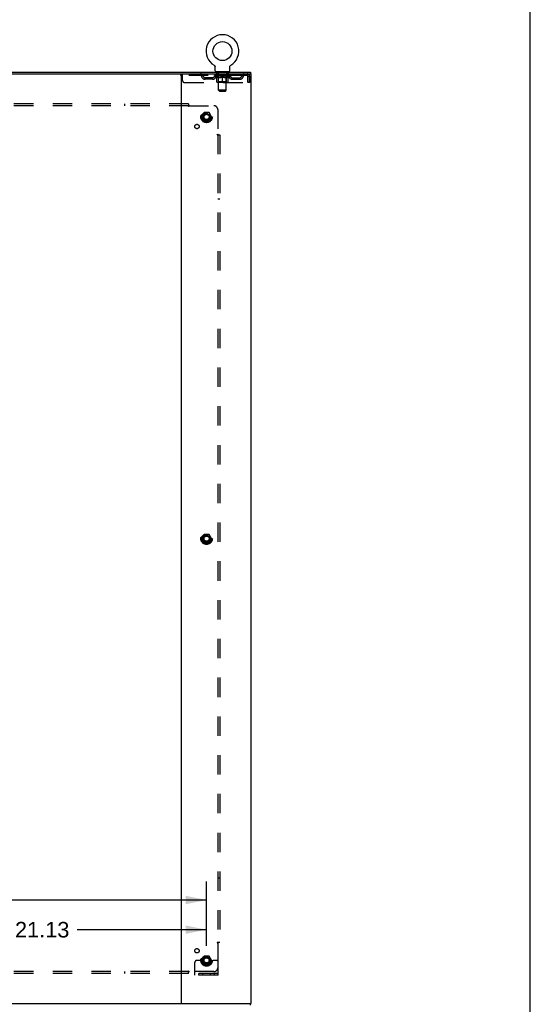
# Model space of a CAD drawing. Header units: inches. Extents: x 0 to 227, y 0 to 147.
# Tile 27 of 27: x 194 to 227, y 50 to 113. Entities that reach past the tile are written whole.
import ezdxf

# ---------------------------------------------------------------- set-up
doc = ezdxf.new("R2010")
doc.units = ezdxf.units.IN
doc.header["$LTSCALE"] = 12.466667
doc.header["$MEASUREMENT"] = 0
doc.linetypes.add('HIDDEN', pattern=[0.2, 0.1, -0.1])
doc.layers.get('0').update_dxf_attribs({"linetype": 'CONTINUOUS'})
for name, color, linetype in [('DEFAULT_2', 8, 'HIDDEN'), ('DIMENSIONS', 7, 'CONTINUOUS'), ('SUBPANEL', 7, 'CONTINUOUS')]:
    doc.layers.add(name, color=color, linetype=linetype)
doc.styles.get("Standard").update_dxf_attribs({"font": 'arial.ttf'})
doc.dimstyles.new('DIMSTYLE_1', dxfattribs={"dimtxt": 1, "dimasz": 1.333333, "dimexe": 0.09, "dimexo": 0.07, "dimgap": 0.0375, "dimtad": 0, "dimtih": 1, "dimtoh": 1, "dimzin": 4, "dimdsep": 46, "dimtxsty": 'Standard', "dimblk": '_FILLED', "dimblk1": '_FILLED', "dimblk2": '_FILLED', "dimcen": 0.09, "dimadec": 3, "dimazin": 1, "dimtfac": 1, "dimtdec": 3, "dimtofl": 0, "dimtmove": 0, "dimatfit": 3, "dimldrblk": '_FILLED', "dimfxl": 0, "dimtolj": 1, "dimtzin": 4, "dimarcsym": 0})

# ---------------------------------------------------------------- blocks, each defined once
blk = doc.blocks.new('_FILLED')
at = {"color": 0, "linetype": 'ByBlock'}
blk.add_solid([(0, 0), (-1, 0.2), (-1, -0.2)], dxfattribs=at)
blk = doc.blocks.new('*D5')
at = {"layer": 'DIMENSIONS', "color": 2, "linetype": 'Continuous'}
for p, q in [((184.741, 53.599), (184.741, 55.842)), ((205.866, 53.599), (205.866, 55.842)), ((184.741, 54.642), (193.056, 54.642)), ((205.866, 54.642), (197.551, 54.642))]:
    blk.add_line(p, q, dxfattribs=at)
at = {"layer": 'DIMENSIONS', "color": 2, "linetype": 'Continuous', "xscale": 1.3333333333, "yscale": 1.3333333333, "zscale": 1.3333333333, "rotation": 180}
blk.add_blockref('_FILLED', (184.741, 54.642), dxfattribs=at)
at = {"layer": 'DIMENSIONS', "color": 2, "linetype": 'Continuous', "xscale": 1.3333333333, "yscale": 1.3333333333, "zscale": 1.3333333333}
blk.add_blockref('_FILLED', (205.866, 54.642), dxfattribs=at)
at = {"layer": 'DIMENSIONS', "color": 2, "linetype": 'Continuous', "insert": (195.304, 55.142), "char_height": 1, "width": 3.49442, "attachment_point": 2, "line_spacing_factor": 0.9}
blk.add_mtext('21.13', dxfattribs=at)
blk = doc.blocks.new('*D6')
at = {"layer": 'DIMENSIONS', "color": 2, "linetype": 'Continuous'}
for p, q in [((163.616, 53.599), (163.616, 57.749)), ((205.866, 53.599), (205.866, 57.749)), ((163.616, 56.549), (186.105, 56.549)), ((205.866, 56.549), (190.599, 56.549))]:
    blk.add_line(p, q, dxfattribs=at)
at = {"layer": 'DIMENSIONS', "color": 2, "linetype": 'Continuous', "xscale": 1.3333333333, "yscale": 1.3333333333, "zscale": 1.3333333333, "rotation": 180}
blk.add_blockref('_FILLED', (163.616, 56.549), dxfattribs=at)
at = {"layer": 'DIMENSIONS', "color": 2, "linetype": 'Continuous', "xscale": 1.3333333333, "yscale": 1.3333333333, "zscale": 1.3333333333}
blk.add_blockref('_FILLED', (205.866, 56.549), dxfattribs=at)
at = {"layer": 'DIMENSIONS', "color": 2, "linetype": 'Continuous', "insert": (188.352, 57.049), "char_height": 1, "width": 3.49442, "attachment_point": 2, "line_spacing_factor": 0.9}
blk.add_mtext('42.25', dxfattribs=at)

msp = doc.modelspace()

# ---------------------------------------------------------------- linework, layer by layer
at = {"color": 7, "linetype": 'Continuous'}
for p, q in [((226.667, 0), (226.667, 146.667)), ((206.351, 110.237), (206.351, 110.237)), ((206.351, 110.237), (206.354, 110.235)), ((206.354, 110.235), (206.357, 110.234)), ((206.357, 110.234), (206.358, 110.233)), ((206.358, 110.233), (206.362, 110.23)), ((206.362, 110.23), (206.365, 110.227)), ((206.365, 110.227), (206.368, 110.225)), ((206.368, 110.225), (206.372, 110.222)), ((206.372, 110.222), (206.375, 110.219)), ((206.375, 110.219), (206.378, 110.216)), ((206.378, 110.216), (206.381, 110.212)), ((206.381, 110.213), (206.384, 110.209)), ((206.384, 110.209), (206.386, 110.206)), ((206.386, 110.206), (206.389, 110.202)), ((206.389, 110.202), (206.391, 110.199)), ((206.391, 110.199), (206.394, 110.195)), ((206.394, 110.195), (206.396, 110.191)), ((206.396, 110.191), (206.398, 110.188)), ((206.398, 110.188), (206.4, 110.184)), ((207.374, 110.184), (207.376, 110.188)), ((207.376, 110.188), (207.378, 110.191)), ((207.378, 110.191), (207.381, 110.195)), ((207.381, 110.195), (207.383, 110.199)), ((207.383, 110.199), (207.385, 110.202)), ((207.385, 110.202), (207.388, 110.206)), ((207.388, 110.206), (207.391, 110.209)), ((207.391, 110.209), (207.394, 110.213)), ((207.394, 110.212), (207.397, 110.216)), ((207.396, 110.216), (207.4, 110.219)), ((207.4, 110.219), (207.403, 110.222)), ((207.403, 110.222), (207.406, 110.225)), ((207.406, 110.225), (207.409, 110.227)), ((207.409, 110.227), (207.413, 110.23)), ((207.413, 110.23), (207.416, 110.233)), ((207.416, 110.233), (207.418, 110.234)), ((207.416, 110.233), (207.418, 110.234)), ((207.418, 110.234), (207.421, 110.235)), ((207.421, 110.235), (207.424, 110.237)), ((207.424, 110.237), (207.423, 110.237)), ((160.793, 109.791), (208.689, 109.791)), ((206.4, 110.184), (206.402, 110.18)), ((206.402, 110.18), (206.403, 110.176)), ((206.403, 110.176), (206.405, 110.172)), ((206.405, 110.172), (206.406, 110.168)), ((206.406, 110.168), (206.408, 110.163)), ((206.408, 110.163), (206.409, 110.159)), ((206.412, 110.138), (206.412, 110.133)), ((206.412, 110.133), (206.412, 110.13)), ((206.412, 109.881), (206.412, 110.13)), ((206.45, 109.821), (206.45, 109.791)), ((207.325, 109.821), (206.45, 109.821)), ((207.325, 109.821), (207.325, 109.791)), ((207.362, 109.881), (207.362, 110.13)), ((207.365, 110.155), (207.366, 110.159)), ((207.366, 110.159), (207.367, 110.163)), ((207.367, 110.163), (207.368, 110.168)), ((207.368, 110.168), (207.369, 110.172)), ((207.369, 110.172), (207.371, 110.176)), ((207.371, 110.176), (207.373, 110.18)), ((207.373, 110.18), (207.374, 110.184)), ((208.689, 109.791), (208.689, 109.687)), ((208.689, 49.791), (208.689, 49.895))]:
    msp.add_line(p, q, dxfattribs=at)
at = {"color": 3, "linetype": 'Continuous'}
for p, q in [((160.741, 109.687), (208.741, 109.687)), ((204.241, 109.687), (204.241, 49.895)), ((208.741, 49.895), (208.741, 109.687)), ((160.741, 49.895), (208.741, 49.895))]:
    msp.add_line(p, q, dxfattribs=at)
at = {"color": 7, "linetype": 'Continuous'}
for points in [[(206.409, 110.159), (206.41, 110.155), (206.41, 110.151), (206.411, 110.146), (206.412, 110.142), (206.412, 110.138), (206.412, 110.133)], [(207.362, 110.13), (207.362, 110.133), (207.362, 110.138), (207.363, 110.142), (207.363, 110.146), (207.364, 110.151), (207.365, 110.155)], [(207.362, 110.133), (207.362, 110.138), (207.363, 110.142), (207.363, 110.146), (207.364, 110.151)]]:
    msp.add_lwpolyline(points, dxfattribs=at)
msp.add_circle((206.887, 111.145), 0.609, dxfattribs=at)
for centre, radius, start, end in [((206.887, 111.145), 1.054, 300.39933, 239.60067), ((206.472, 109.881), 0.06, 180, 270), ((207.302, 109.881), 0.06, 270, 360)]:
    msp.add_arc(centre, radius, start, end, dxfattribs=at)
at = {"layer": 'DEFAULT_2', "color": 8, "linetype": 'HIDDEN'}
for p, q in [((206.357, 110.234), (206.358, 110.233)), ((204.2, 109.687), (204.2, 109.583)), ((208.47, 109.583), (204.2, 109.583)), ((204.325, 109.249), (204.325, 109.687)), ((205.3, 109.687), (205.3, 109.583)), ((206.381, 109.545), (206.381, 109.583)), ((206.389, 109.577), (206.389, 109.583)), ((206.396, 109.575), (206.396, 109.577)), ((206.396, 109.575), (207.379, 109.575)), ((206.403, 109.575), (206.403, 109.577)), ((206.403, 109.575), (206.403, 109.577)), ((206.412, 109.577), (206.412, 109.583)), ((206.424, 109.575), (206.424, 109.577)), ((206.426, 109.575), (206.426, 109.577)), ((206.449, 109.577), (206.449, 109.583)), ((206.45, 109.583), (206.45, 109.687)), ((206.46, 109.575), (206.46, 109.577)), ((206.463, 109.575), (206.463, 109.577)), ((206.626, 109.577), (206.465, 109.577)), ((206.499, 109.577), (206.499, 109.583)), ((206.5, 109.575), (206.5, 109.577)), ((206.501, 109.575), (206.501, 109.577)), ((206.503, 109.575), (206.503, 109.577)), ((206.509, 109.575), (206.509, 109.577)), ((206.509, 109.575), (206.509, 109.577)), ((206.512, 109.575), (206.512, 109.577)), ((206.515, 109.575), (206.515, 109.578)), ((206.518, 109.575), (206.518, 109.577)), ((206.53, 109.575), (206.53, 109.577)), ((206.542, 109.821), (206.542, 109.791)), ((206.544, 109.575), (206.544, 109.579)), ((206.544, 109.575), (206.544, 109.577)), ((206.561, 109.575), (206.561, 109.577)), ((206.562, 109.577), (206.562, 109.583)), ((206.57, 109.575), (206.57, 109.577)), ((206.573, 109.575), (206.573, 109.577)), ((206.577, 109.731), (206.577, 109.811)), ((206.58, 109.575), (206.58, 109.577)), ((206.646, 109.721), (206.587, 109.721)), ((206.589, 109.575), (206.589, 109.58)), ((206.602, 109.575), (206.602, 109.577)), ((206.604, 109.575), (206.604, 109.577)), ((206.626, 109.575), (206.626, 109.577)), ((206.679, 109.577), (206.63, 109.577)), ((206.634, 109.577), (206.634, 109.583)), ((206.638, 108.631), (206.638, 109.711)), ((206.64, 109.575), (206.64, 109.577)), ((206.643, 109.575), (206.643, 109.577)), ((206.648, 109.575), (206.648, 109.581)), ((206.651, 109.575), (206.651, 109.577)), ((206.66, 109.575), (206.66, 109.577)), ((206.679, 109.575), (206.679, 109.577)), ((206.739, 109.577), (206.692, 109.577)), ((206.708, 109.575), (206.708, 109.577)), ((206.714, 109.577), (206.714, 109.583)), ((206.717, 109.575), (206.717, 109.577)), ((206.719, 109.575), (206.719, 109.582)), ((206.721, 109.575), (206.721, 109.577)), ((206.727, 109.575), (206.727, 109.577)), ((206.739, 109.575), (206.739, 109.577)), ((206.804, 109.577), (206.76, 109.577)), ((206.771, 109.575), (206.771, 109.577)), ((206.796, 109.577), (206.858, 109.581)), ((206.799, 109.577), (206.799, 109.583)), ((206.8, 109.582), (206.799, 109.583)), ((206.8, 109.577), (206.8, 109.582)), ((206.8, 109.575), (206.8, 109.577)), ((206.803, 109.575), (206.803, 109.577)), ((206.804, 109.575), (206.804, 109.577)), ((206.804, 109.575), (206.804, 109.577)), ((206.832, 109.577), (206.884, 109.577)), ((206.836, 109.575), (206.836, 109.577)), ((206.841, 109.577), (206.841, 109.58)), ((206.858, 109.577), (206.858, 109.581)), ((206.871, 109.575), (206.871, 109.577)), ((206.885, 109.577), (206.885, 109.577)), ((206.885, 109.575), (206.885, 109.577)), ((206.885, 109.575), (206.885, 109.577)), ((206.887, 109.577), (206.887, 109.583)), ((206.887, 109.583), (206.979, 109.577)), ((206.889, 109.575), (206.889, 109.577)), ((206.889, 109.575), (206.889, 109.577)), ((206.889, 109.577), (206.889, 109.577)), ((206.904, 109.575), (206.904, 109.577)), ((206.904, 109.577), (206.942, 109.577)), ((206.938, 109.575), (206.938, 109.577)), ((206.97, 109.575), (206.97, 109.577)), ((206.971, 109.575), (206.971, 109.577)), ((206.971, 109.577), (207.014, 109.577)), ((206.972, 109.575), (206.972, 109.577)), ((206.975, 109.577), (206.975, 109.583)), ((206.975, 109.582), (206.975, 109.583)), ((206.975, 109.577), (206.975, 109.582)), ((206.975, 109.575), (206.975, 109.577)), ((207.004, 109.575), (207.004, 109.577)), ((207.035, 109.575), (207.035, 109.577)), ((207.035, 109.577), (207.082, 109.577)), ((207.047, 109.575), (207.047, 109.577)), ((207.053, 109.575), (207.053, 109.577)), ((207.055, 109.575), (207.055, 109.582)), ((207.057, 109.575), (207.057, 109.577)), ((207.06, 109.577), (207.06, 109.583)), ((207.066, 109.575), (207.066, 109.577)), ((207.095, 109.575), (207.095, 109.577)), ((207.095, 109.577), (207.145, 109.577)), ((207.114, 109.575), (207.114, 109.577)), ((207.123, 109.575), (207.123, 109.577)), ((207.126, 109.575), (207.126, 109.581)), ((207.187, 109.721), (207.128, 109.721)), ((207.131, 109.575), (207.131, 109.577)), ((207.135, 109.575), (207.135, 109.577)), ((207.136, 108.631), (207.136, 109.711)), ((207.14, 109.577), (207.14, 109.583)), ((207.148, 109.575), (207.148, 109.577)), ((207.149, 109.577), (207.309, 109.577)), ((207.17, 109.575), (207.17, 109.577)), ((207.173, 109.575), (207.173, 109.577)), ((207.185, 109.575), (207.185, 109.58)), ((207.194, 109.575), (207.194, 109.577)), ((207.197, 109.731), (207.197, 109.811)), ((207.202, 109.575), (207.202, 109.577)), ((207.205, 109.575), (207.205, 109.577)), ((207.213, 109.577), (207.213, 109.583)), ((207.214, 109.575), (207.214, 109.577)), ((207.23, 109.575), (207.23, 109.579)), ((207.23, 109.575), (207.23, 109.577)), ((207.232, 109.821), (207.232, 109.791)), ((207.245, 109.575), (207.245, 109.577)), ((207.256, 109.575), (207.256, 109.577)), ((207.26, 109.575), (207.26, 109.578)), ((207.262, 109.575), (207.262, 109.577)), ((207.265, 109.575), (207.265, 109.577)), ((207.265, 109.575), (207.265, 109.577)), ((207.271, 109.575), (207.271, 109.577)), ((207.273, 109.575), (207.273, 109.577)), ((207.274, 109.575), (207.274, 109.577)), ((207.275, 109.577), (207.275, 109.583)), ((207.312, 109.575), (207.312, 109.577)), ((207.314, 109.575), (207.314, 109.577)), ((207.325, 109.583), (207.325, 109.687)), ((207.326, 109.577), (207.326, 109.583)), ((207.348, 109.575), (207.348, 109.577)), ((207.35, 109.575), (207.35, 109.577)), ((207.363, 109.577), (207.363, 109.583)), ((207.371, 109.575), (207.371, 109.577)), ((207.372, 109.575), (207.372, 109.577)), ((207.379, 109.575), (207.379, 109.577)), ((207.386, 109.577), (207.386, 109.583)), ((207.393, 109.545), (207.393, 109.583)), ((208.47, 109.687), (208.47, 109.583)), ((204.45, 109.124), (208.503, 109.124)), ((205.773, 109.332), (205.773, 109.436)), ((206.256, 109.436), (205.773, 109.436)), ((206.256, 109.332), (205.773, 109.332)), ((206.023, 109.332), (206.023, 109.436)), ((207.393, 109.545), (206.381, 109.545)), ((206.508, 109.456), (206.381, 109.545)), ((206.508, 109.456), (206.517, 109.456)), ((206.517, 109.166), (206.517, 109.491)), ((207.228, 109.136), (206.546, 109.136)), ((206.637, 109.168), (206.605, 109.136)), ((206.63, 109.456), (206.774, 109.456)), ((206.637, 109.168), (206.637, 109.543)), ((207.137, 109.168), (206.637, 109.168)), ((206.887, 109.136), (206.887, 109.491)), ((207, 109.456), (207.144, 109.456)), ((207.137, 109.168), (207.137, 109.543)), ((207.137, 109.168), (207.169, 109.136)), ((207.258, 109.166), (207.258, 109.491)), ((207.258, 109.456), (207.266, 109.456)), ((207.266, 109.456), (207.393, 109.545)), ((207.519, 109.436), (208.002, 109.436)), ((207.519, 109.332), (208.002, 109.332)), ((207.752, 109.332), (207.752, 109.436)), ((208.002, 109.332), (208.002, 109.436)), ((208.503, 109.52), (208.503, 109.124)), ((208.533, 109.124), (208.533, 109.52)), ((208.637, 109.52), (208.533, 109.52)), ((208.637, 109.124), (208.533, 109.124)), ((208.637, 109.124), (208.637, 109.52)), ((207.136, 108.631), (206.638, 108.631)), ((206.698, 108.571), (206.638, 108.631)), ((206.698, 108.571), (207.076, 108.571)), ((207.076, 108.571), (207.136, 108.631)), ((205.703, 107.188), (205.549, 106.921)), ((206.021, 107.193), (205.712, 107.193)), ((206.184, 106.921), (206.029, 107.188)), ((205.549, 106.911), (205.703, 106.643)), ((206.021, 106.638), (205.712, 106.638)), ((206.029, 106.643), (206.184, 106.911)), ((205.703, 80.063), (205.549, 79.796)), ((206.021, 80.068), (205.712, 80.068)), ((206.184, 79.796), (206.029, 80.063)), ((205.549, 79.786), (205.703, 79.518)), ((206.021, 79.513), (205.712, 79.513)), ((206.029, 79.518), (206.184, 79.786)), ((205.33, 52.666), (205.241, 52.666)), ((205.452, 52.666), (205.33, 52.666)), ((205.691, 52.666), (205.452, 52.666)), ((205.703, 52.938), (205.549, 52.671)), ((205.549, 52.661), (205.703, 52.393)), ((206.021, 52.943), (205.712, 52.943)), ((206.184, 52.671), (206.029, 52.938)), ((206.029, 52.393), (206.184, 52.661)), ((206.041, 52.666), (206.28, 52.666)), ((206.402, 52.666), (206.28, 52.666)), ((206.491, 52.666), (206.402, 52.666)), ((205.116, 51.718), (205.116, 52.541)), ((206.021, 52.388), (205.712, 52.388)), ((206.616, 51.718), (206.616, 52.541)), ((206.616, 51.822), (205.116, 51.822)), ((206.616, 51.718), (205.116, 51.718)), ((205.363, 51.718), (205.363, 51.822)), ((205.619, 51.718), (205.619, 51.822)), ((206.113, 51.718), (206.113, 51.822)), ((206.369, 51.718), (206.369, 51.822))]:
    msp.add_line(p, q, dxfattribs=at)
for points in [[(208.475, 109.682), (208.473, 109.686), (208.47, 109.687)], [(208.482, 109.573), (208.48, 109.576), (208.477, 109.579), (208.475, 109.581), (208.473, 109.582), (208.47, 109.583)], [(208.475, 109.682), (208.477, 109.677), (208.48, 109.67), (208.482, 109.661), (208.484, 109.65), (208.487, 109.638), (208.489, 109.624), (208.491, 109.608), (208.494, 109.592), (208.496, 109.575), (208.498, 109.557), (208.501, 109.538), (208.503, 109.52)], [(208.482, 109.573), (208.484, 109.569), (208.487, 109.564), (208.489, 109.559), (208.491, 109.553), (208.494, 109.547), (208.496, 109.54), (208.498, 109.534), (208.501, 109.527), (208.503, 109.52)], [(206.637, 109.456), (206.617, 109.46), (206.597, 109.464), (206.577, 109.47), (206.557, 109.476), (206.537, 109.483), (206.517, 109.491)], [(206.517, 109.49), (206.536, 109.482), (206.556, 109.476), (206.575, 109.47), (206.593, 109.464), (206.612, 109.46), (206.63, 109.456)], [(206.887, 109.491), (206.866, 109.483), (206.846, 109.476), (206.826, 109.47), (206.806, 109.464), (206.786, 109.46), (206.767, 109.456)], [(206.774, 109.456), (206.793, 109.46), (206.811, 109.464), (206.83, 109.469), (206.849, 109.475), (206.868, 109.482), (206.887, 109.49)], [(207.008, 109.456), (206.988, 109.46), (206.968, 109.464), (206.948, 109.47), (206.928, 109.476), (206.908, 109.483), (206.887, 109.491)], [(206.887, 109.49), (206.907, 109.482), (206.926, 109.475), (206.945, 109.469), (206.963, 109.464), (206.982, 109.46), (207, 109.456)], [(207.258, 109.491), (207.237, 109.483), (207.217, 109.476), (207.197, 109.469), (207.177, 109.464), (207.157, 109.46), (207.138, 109.456)], [(207.144, 109.456), (207.163, 109.46), (207.181, 109.464), (207.2, 109.47), (207.219, 109.476), (207.238, 109.482), (207.258, 109.49)]]:
    msp.add_lwpolyline(points, dxfattribs=at)
for centre, radius in [((205.866, 106.916), 0.372), ((205.866, 106.916), 0.356), ((205.866, 106.916), 0.312), ((205.866, 106.916), 0.204), ((205.866, 106.916), 0.188), ((205.866, 106.916), 0.183), ((205.866, 106.916), 0.165), ((205.866, 79.791), 0.372), ((205.866, 79.791), 0.356), ((205.866, 79.791), 0.312), ((205.866, 79.791), 0.204), ((205.866, 79.791), 0.188), ((205.866, 79.791), 0.183), ((205.866, 79.791), 0.165), ((205.866, 52.666), 0.372), ((205.866, 52.666), 0.356), ((205.866, 52.666), 0.312), ((205.866, 52.666), 0.204), ((205.866, 52.666), 0.188), ((205.866, 52.666), 0.183), ((205.866, 52.666), 0.165)]:
    msp.add_circle(centre, radius, dxfattribs=at)
for centre, radius, start, end in [((205.484, 109.52), 0.167, 8.07163, 90), ((205.484, 109.52), 0.0625, 7.98631, 90), ((206.545, 109.52), 0.167, 90, 171.92837), ((206.544, 109.52), 0.0625, 90, 172.01369), ((206.567, 109.811), 0.01, 0, 90), ((206.587, 109.731), 0.01, 180, 270), ((206.605, 109.543), 0.0318, 0, 90), ((206.628, 109.711), 0.01, 0, 90), ((207.146, 109.711), 0.01, 90, 180), ((207.169, 109.543), 0.0318, 90, 180), ((207.187, 109.731), 0.01, 270, 360), ((207.207, 109.811), 0.01, 90, 180), ((207.23, 109.52), 0.167, 8.07163, 90), ((207.23, 109.52), 0.0625, 7.98631, 90), ((208.291, 109.52), 0.167, 90, 171.92837), ((208.29, 109.52), 0.0625, 90, 172.01369), ((208.47, 109.52), 0.167, 0, 90), ((208.47, 109.52), 0.063, 0, 90), ((204.45, 109.249), 0.125, 180, 270), ((205.773, 109.561), 0.229, 187.98631, 270), ((205.773, 109.561), 0.125, 188.07163, 270), ((206.256, 109.561), 0.125, 270, 351.92837), ((206.256, 109.561), 0.229, 270, 352.01369), ((206.546, 109.166), 0.0296, 180, 270), ((207.228, 109.166), 0.0296, 270, 360), ((207.519, 109.561), 0.229, 187.98631, 270), ((207.519, 109.561), 0.125, 188.07163, 270), ((208.002, 109.561), 0.125, 270, 351.92837), ((208.002, 109.561), 0.229, 270, 352.01369), ((205.712, 107.183), 0.01, 90.01235, 149.98915), ((206.021, 107.183), 0.01, 30.01204, 89.98872), ((205.557, 106.916), 0.01, 150.01268, 209.98829), ((205.712, 106.648), 0.01, 210.01204, 269.98872), ((206.021, 106.648), 0.01, 270.01235, 329.98915), ((206.175, 106.916), 0.01, 330.01268, 29.98829), ((205.557, 79.791), 0.01, 150.01268, 209.98829), ((205.712, 80.058), 0.01, 90.01235, 149.98915), ((206.021, 80.058), 0.01, 30.01204, 89.98872), ((206.175, 79.791), 0.01, 330.01268, 29.98829), ((205.712, 79.523), 0.01, 210.01204, 269.98872), ((206.021, 79.523), 0.01, 270.01235, 329.98915), ((205.241, 52.541), 0.125, 90, 180), ((205.557, 52.666), 0.01, 150.01268, 209.98829), ((205.866, 52.666), 0.175, 180, 360), ((205.712, 52.933), 0.01, 90.01235, 149.98915), ((206.021, 52.933), 0.01, 30.01204, 89.98872), ((206.175, 52.666), 0.01, 330.01268, 29.98829), ((206.491, 52.541), 0.125, 0, 90), ((205.712, 52.398), 0.01, 210.01204, 269.98872), ((206.021, 52.398), 0.01, 270.01235, 329.98915)]:
    msp.add_arc(centre, radius, start, end, dxfattribs=at)
for centre, major_axis, ratio, start_param, end_param in [((206.887, 109.583), (0.506, 0.005), 0.05963, 2.96643, 3.140963), ((206.365, 109.573), (0.158, 0), 0.060556, 0.430652, 1.470503), ((206.887, 109.583), (0.506, 0), 0.060556, -3.141593, -2.96706), ((206.365, 109.568), (0.158, 0.002), 0.05963, 1.376596, 1.469874), ((206.887, 109.583), (0.506, 0.011), 0.05688, 2.791345, 2.965878), ((206.346, 109.573), (0.158, 0.002), 0.05963, 0.25549, 1.295341), ((206.4, 109.573), (0.158, -0.002), 0.05963, 0.605815, 1.645666), ((206.887, 109.583), (0.506, -0.005), 0.05963, -2.96643, -2.791898), ((206.4, 109.568), (0.158, 0), 0.060556, 1.551758, 1.645036), ((206.346, 109.568), (0.158, 0.003), 0.05688, 1.20151, 1.294789), ((206.401, 109.57), (0.131, 0.001), 0.05963, 1.065228, 1.614276), ((206.386, 109.57), (0.131, 0.003), 0.05688, 0.890143, 1.43919), ((206.432, 109.57), (0.131, 0), 0.060556, 1.240391, 1.789438), ((206.887, 109.583), (0.506, 0.015), 0.052395, 2.616403, 2.790936), ((206.343, 109.573), (0.158, 0.003), 0.05688, 0.080405, 1.120256), ((206.451, 109.573), (0.158, -0.003), 0.05688, 0.7809, 1.820751), ((206.887, 109.583), (0.506, -0.011), 0.05688, -2.791345, -2.616812), ((206.451, 109.568), (0.158, -0.002), 0.05963, 1.72692, 1.820198), ((206.343, 109.568), (0.158, 0.005), 0.052395, 1.026568, 1.119847), ((206.385, 109.57), (0.131, 0.004), 0.052395, 0.715201, 1.264248), ((206.476, 109.57), (0.131, -0.001), 0.05963, 1.415553, 1.9646), ((206.887, 109.583), (0.506, 0.02), 0.046319, 2.441654, 2.616187), ((206.514, 109.573), (0.158, -0.005), 0.052395, 0.955842, 1.995693), ((206.887, 109.583), (0.506, -0.015), 0.052395, -2.616403, -2.44187), ((206.356, 109.573), (0.158, 0.005), 0.052395, -0.094537, 0.945314), ((206.514, 109.568), (0.158, -0.003), 0.05688, 1.902006, 1.995284), ((206.356, 109.568), (0.158, 0.006), 0.046319, 0.851819, 0.945098), ((206.4, 109.57), (0.131, 0.005), 0.046319, 0.540452, 1.089499), ((206.533, 109.57), (0.131, -0.003), 0.05688, 1.590638, 2.139686), ((206.887, 109.583), (0.506, 0.024), 0.038841, 2.267123, 2.441656), ((206.589, 109.573), (0.158, -0.006), 0.046319, 1.130591, 2.170442), ((206.386, 109.573), (0.158, 0.006), 0.046319, -0.269286, 0.770565), ((206.887, 109.583), (0.506, -0.02), 0.046319, -2.441654, -2.267121), ((206.589, 109.568), (0.158, -0.005), 0.052395, 2.076947, 2.170226), ((206.386, 109.568), (0.158, 0.007), 0.038841, 0.677289, 0.770567), ((206.429, 109.57), (0.131, 0.006), 0.038841, 0.365921, 0.914969), ((206.601, 109.57), (0.131, -0.004), 0.052395, 1.76558, 2.314627), ((206.887, 109.583), (0.506, 0.027), 0.030195, 2.09281, 2.267343), ((206.672, 109.573), (0.158, -0.007), 0.038841, 1.305122, 2.344973), ((206.431, 109.573), (0.158, 0.007), 0.038841, -0.443817, 0.596034), ((206.887, 109.583), (0.506, -0.024), 0.038841, -2.267123, -2.092591), ((206.672, 109.568), (0.158, -0.006), 0.046319, 2.251696, 2.344975), ((206.431, 109.568), (0.158, 0.008), 0.030195, 0.502975, 0.596254), ((206.473, 109.57), (0.131, 0.007), 0.030195, 0.191608, 0.740655), ((206.677, 109.57), (0.131, -0.005), 0.046319, 1.940329, 2.489376), ((206.49, 109.573), (0.158, 0.008), 0.030195, -0.61813, 0.421721), ((206.887, 109.583), (0.506, 0.029), 0.020645, 1.918687, 2.09322), ((206.763, 109.573), (0.158, -0.008), 0.030195, 1.479435, 2.519286), ((206.887, 109.583), (0.506, -0.027), 0.030195, -2.09281, -1.918277), ((206.763, 109.568), (0.158, -0.007), 0.038841, 2.426227, 2.519505), ((206.49, 109.568), (0.158, 0.009), 0.020645, 0.328852, 0.422131), ((206.529, 109.57), (0.131, 0.007), 0.020645, 0.017485, 0.566532), ((206.76, 109.57), (0.131, -0.006), 0.038841, 2.11486, 2.663907), ((206.561, 109.573), (0.158, 0.009), 0.020645, -0.792253, 0.247598), ((206.887, 109.583), (0.506, 0.03), 0.010478, 1.744704, 1.919237), ((206.857, 109.573), (0.158, -0.009), 0.020645, 1.653558, 2.693409), ((206.887, 109.583), (0.506, -0.029), 0.020645, -1.918687, -1.744154), ((206.857, 109.568), (0.158, -0.008), 0.030195, 2.60054, 2.693819), ((206.561, 109.568), (0.158, 0.009), 0.010478, 0.154869, 0.248148), ((206.596, 109.57), (0.131, 0.008), 0.010478, 6.126688, 6.675735), ((206.846, 109.57), (0.131, -0.007), 0.030195, 2.289173, 2.83822), ((206.641, 109.573), (0.158, 0.009), 0.010478, -0.966236, -0.000846), ((206.952, 109.573), (0.158, -0.009), 0.010478, 1.827541, 2.867392), ((206.887, 109.583), (0.506, -0.03), 0.010478, -1.744704, -1.570171), ((206.952, 109.568), (0.158, -0.009), 0.020645, 2.774664, 2.867942), ((206.934, 109.57), (0.131, -0.007), 0.020645, 2.463296, 3.012344), ((206.823, 109.573), (0.158, 0.009), 0.010478, 0.274201, 1.314052), ((206.754, 109.57), (0.131, 0.008), 0.010478, -0.000298, 0.504314), ((206.73, 109.568), (0.158, 0.009), 0.010478, 0.192946, 0.399283), ((206.887, 109.583), (0.506, 0.03), 0.010478, -1.578586, -1.396888), ((207.045, 109.568), (0.158, -0.009), 0.010478, 2.948646, 3.041925), ((207.021, 109.57), (0.131, -0.008), 0.010478, 2.637279, 3.142076), ((206.918, 109.573), (0.158, 0.009), 0.020645, 0.448184, 1.488034), ((206.84, 109.57), (0.131, 0.007), 0.020645, 0.129249, 0.678296), ((206.823, 109.568), (0.158, 0.009), 0.020645, 0.273651, 0.366929), ((206.887, 109.583), (0.506, 0.029), 0.020645, -1.397439, -1.222906), ((206.887, 109.583), (0.506, -0.03), 0.010478, 1.222355, 1.396888), ((207.133, 109.573), (0.158, -0.009), 0.010478, -3.140747, -2.175357), ((207.012, 109.573), (0.158, 0.008), 0.030195, 0.622307, 1.662158), ((206.928, 109.57), (0.131, 0.007), 0.030195, 0.303372, 0.852419), ((207.179, 109.57), (0.131, -0.008), 0.010478, 2.749043, 3.29809), ((207.214, 109.573), (0.158, -0.009), 0.020645, 2.893995, 3.933846), ((206.918, 109.568), (0.158, 0.008), 0.030195, 0.447774, 0.541052), ((207.214, 109.568), (0.158, -0.009), 0.010478, 2.893445, 2.986723), ((206.887, 109.583), (0.506, 0.027), 0.030195, -1.223315, -1.048783), ((206.887, 109.583), (0.506, -0.029), 0.020645, 1.048373, 1.222906), ((207.102, 109.573), (0.158, 0.007), 0.038841, 0.79662, 1.836471), ((207.015, 109.57), (0.131, 0.006), 0.038841, 0.477686, 1.026733), ((207.246, 109.57), (0.131, -0.007), 0.020645, 2.57506, 3.124108), ((207.285, 109.573), (0.158, -0.008), 0.030195, 2.719872, 3.759723), ((207.186, 109.573), (0.158, 0.006), 0.046319, 0.971151, 2.011002), ((207.012, 109.568), (0.158, 0.007), 0.038841, 0.622087, 0.715366), ((207.285, 109.568), (0.158, -0.009), 0.020645, 2.719462, 2.812741), ((206.887, 109.583), (0.506, 0.024), 0.038841, -1.049002, -0.874469), ((206.887, 109.583), (0.506, -0.027), 0.030195, 0.87425, 1.048783), ((207.097, 109.57), (0.131, 0.005), 0.046319, 0.652216, 1.201263), ((207.261, 109.573), (0.158, 0.005), 0.052395, 1.1459, 2.185751), ((207.302, 109.57), (0.131, -0.007), 0.030195, 2.400937, 2.949985), ((207.343, 109.573), (0.158, -0.007), 0.038841, 2.545558, 3.585409), ((207.174, 109.57), (0.131, 0.004), 0.052395, 0.826965, 1.376012), ((207.102, 109.568), (0.158, 0.006), 0.046319, 0.796618, 0.889896), ((207.343, 109.568), (0.158, -0.008), 0.030195, 2.545339, 2.638617), ((207.324, 109.573), (0.158, 0.003), 0.05688, 1.320842, 2.360692), ((206.887, 109.583), (0.506, 0.02), 0.046319, -0.874471, -0.699939), ((206.887, 109.583), (0.506, -0.024), 0.038841, 0.699936, 0.874469), ((207.388, 109.573), (0.158, -0.006), 0.046319, 2.371028, 3.410879), ((207.345, 109.57), (0.131, -0.006), 0.038841, 2.226624, 2.775671), ((207.374, 109.573), (0.158, 0.002), 0.05963, 1.495927, 2.535778), ((207.241, 109.57), (0.131, 0.003), 0.05688, 1.001907, 1.550954), ((207.418, 109.573), (0.158, -0.005), 0.052395, 2.196279, 3.23613), ((207.375, 109.57), (0.131, -0.005), 0.046319, 2.052093, 2.601141), ((207.186, 109.568), (0.158, 0.005), 0.052395, 0.971367, 1.064645), ((207.409, 109.573), (0.158, 0), 0.060556, 1.671089, 2.71094), ((207.388, 109.568), (0.158, -0.007), 0.038841, 2.371026, 2.464304), ((207.432, 109.573), (0.158, -0.003), 0.05688, 2.021337, 3.061188), ((206.887, 109.583), (0.506, 0.015), 0.052395, -0.699723, -0.52519), ((206.887, 109.583), (0.506, -0.02), 0.046319, 0.525406, 0.699939), ((207.429, 109.573), (0.158, -0.002), 0.05963, 1.846251, 2.886102), ((207.298, 109.57), (0.131, 0.001), 0.05963, 1.176993, 1.72604), ((207.389, 109.57), (0.131, -0.004), 0.052395, 1.877344, 2.426392), ((207.342, 109.57), (0.131, 0), 0.060556, 1.352155, 1.901202), ((207.389, 109.57), (0.131, -0.003), 0.05688, 1.702402, 2.25145), ((207.373, 109.57), (0.131, -0.001), 0.05963, 1.527317, 2.076364), ((207.261, 109.568), (0.158, 0.003), 0.05688, 1.146309, 1.239587), ((207.418, 109.568), (0.158, -0.006), 0.046319, 2.196495, 2.289773), ((206.887, 109.583), (0.506, 0.011), 0.05688, -0.524781, -0.350248), ((206.887, 109.583), (0.506, -0.015), 0.052395, 0.350657, 0.52519), ((207.324, 109.568), (0.158, 0.002), 0.05963, 1.321394, 1.414673), ((207.432, 109.568), (0.158, -0.005), 0.052395, 2.021746, 2.115024), ((206.887, 109.583), (0.506, 0.005), 0.05963, -0.349695, -0.175162), ((206.887, 109.583), (0.506, -0.011), 0.05688, 0.175715, 0.350248), ((207.374, 109.568), (0.158, 0), 0.060556, 1.496556, 1.589835), ((207.429, 109.568), (0.158, -0.003), 0.05688, 1.846804, 1.940083), ((207.409, 109.568), (0.158, -0.002), 0.05963, 1.671719, 1.764997), ((206.887, 109.583), (0.506, 0), 0.060556, -0.174533, 0), ((206.887, 109.583), (0.506, -0.005), 0.05963, 0.000629, 0.175162)]:
    msp.add_ellipse(centre, major_axis=major_axis, ratio=ratio, start_param=start_param, end_param=end_param, dxfattribs=at)
at = {"layer": 'SUBPANEL', "color": 8, "linetype": 'HIDDEN'}
for p, q in [((204.71, 107.759), (164.772, 107.759)), ((200.585, 107.759), (200.585, 107.634)), ((204.71, 107.759), (204.71, 107.593)), ((204.71, 107.634), (164.772, 107.634)), ((204.745, 107.634), (206.335, 107.634)), ((206.585, 107.384), (206.585, 105.795)), ((206.544, 105.759), (206.71, 105.759)), ((206.585, 105.759), (206.585, 53.822)), ((206.604, 105.776), (206.597, 105.783)), ((206.71, 105.759), (206.71, 53.822)), ((206.71, 101.634), (206.585, 101.634)), ((206.71, 57.947), (206.585, 57.947)), ((206.71, 53.822), (206.544, 53.822)), ((206.585, 53.786), (206.585, 52.197)), ((204.71, 51.947), (164.772, 51.947)), ((200.585, 51.947), (200.585, 51.822)), ((204.71, 51.822), (204.71, 51.988)), ((204.727, 51.928), (204.733, 51.935)), ((206.335, 51.947), (204.745, 51.947)), ((204.71, 51.822), (164.772, 51.822))]:
    msp.add_line(p, q, dxfattribs=at)
for points in [[(204.71, 107.673), (204.712, 107.671), (204.713, 107.669), (204.715, 107.667), (204.716, 107.665), (204.718, 107.663), (204.719, 107.661), (204.721, 107.659), (204.722, 107.658), (204.724, 107.656), (204.725, 107.655), (204.727, 107.653)], [(204.727, 107.653), (204.733, 107.647), (204.735, 107.645), (204.737, 107.643), (204.739, 107.641), (204.741, 107.639), (204.742, 107.637), (204.744, 107.636), (204.745, 107.634)], [(204.71, 107.593), (204.712, 107.594), (204.713, 107.595), (204.715, 107.596), (204.717, 107.597), (204.718, 107.598), (204.72, 107.599), (204.721, 107.6), (204.723, 107.602), (204.724, 107.603), (204.726, 107.605), (204.727, 107.607), (204.728, 107.609), (204.73, 107.611), (204.731, 107.613), (204.732, 107.615), (204.734, 107.617), (204.735, 107.62), (204.737, 107.622), (204.738, 107.624), (204.74, 107.627), (204.741, 107.629), (204.742, 107.631), (204.744, 107.633), (204.745, 107.634)], [(206.544, 105.759), (206.545, 105.761), (206.545, 105.763), (206.546, 105.764), (206.547, 105.766), (206.548, 105.768), (206.55, 105.769), (206.551, 105.771), (206.552, 105.772), (206.554, 105.774), (206.556, 105.775), (206.557, 105.776), (206.559, 105.778), (206.561, 105.779), (206.563, 105.78), (206.566, 105.782)], [(206.566, 105.782), (206.57, 105.785), (206.573, 105.786), (206.575, 105.787), (206.577, 105.789), (206.579, 105.79), (206.581, 105.792), (206.583, 105.793), (206.585, 105.795)], [(206.597, 105.783), (206.595, 105.785), (206.593, 105.787), (206.592, 105.788), (206.59, 105.79), (206.588, 105.792), (206.586, 105.793), (206.585, 105.795)], [(206.623, 105.759), (206.621, 105.761), (206.619, 105.762), (206.617, 105.764), (206.615, 105.766), (206.613, 105.767), (206.612, 105.769), (206.61, 105.77), (206.608, 105.772), (206.607, 105.773), (206.605, 105.775), (206.604, 105.776)], [(206.544, 53.822), (206.545, 53.82), (206.545, 53.818), (206.546, 53.817), (206.547, 53.815), (206.548, 53.814), (206.55, 53.812), (206.551, 53.81), (206.552, 53.809), (206.554, 53.808), (206.556, 53.806), (206.557, 53.805), (206.559, 53.803), (206.561, 53.802), (206.563, 53.801), (206.566, 53.799), (206.57, 53.797)], [(206.57, 53.797), (206.573, 53.795), (206.575, 53.794), (206.577, 53.792), (206.579, 53.791), (206.581, 53.789), (206.583, 53.788), (206.585, 53.786)], [(206.604, 53.805), (206.597, 53.798), (206.595, 53.796), (206.593, 53.795), (206.592, 53.793), (206.59, 53.791), (206.588, 53.789), (206.586, 53.788), (206.585, 53.786)], [(206.623, 53.822), (206.621, 53.82), (206.619, 53.819), (206.617, 53.817), (206.615, 53.816), (206.613, 53.814), (206.612, 53.812), (206.61, 53.811), (206.608, 53.809), (206.607, 53.808), (206.605, 53.806), (206.604, 53.805)], [(204.71, 51.988), (204.712, 51.987), (204.713, 51.986), (204.715, 51.985), (204.717, 51.984), (204.718, 51.983), (204.72, 51.982), (204.721, 51.981), (204.723, 51.979), (204.724, 51.978), (204.726, 51.976), (204.727, 51.974), (204.728, 51.972), (204.73, 51.97), (204.731, 51.968), (204.732, 51.966)], [(204.71, 51.908), (204.712, 51.91), (204.713, 51.913), (204.715, 51.915), (204.716, 51.917), (204.718, 51.918), (204.719, 51.92), (204.721, 51.922), (204.722, 51.924), (204.724, 51.925), (204.725, 51.927), (204.727, 51.928)], [(204.732, 51.966), (204.735, 51.962), (204.737, 51.959), (204.738, 51.957), (204.74, 51.955), (204.741, 51.952), (204.742, 51.95), (204.744, 51.949), (204.745, 51.947)], [(204.733, 51.935), (204.735, 51.936), (204.737, 51.938), (204.739, 51.94), (204.741, 51.942), (204.742, 51.944), (204.744, 51.945), (204.745, 51.947)]]:
    msp.add_lwpolyline(points, dxfattribs=at)
for centre, radius in [((205.866, 106.916), 0.25), ((205.247, 106.297), 0.141), ((205.866, 79.791), 0.25), ((205.247, 53.284), 0.141), ((205.866, 52.666), 0.25)]:
    msp.add_circle(centre, radius, dxfattribs=at)
for centre, start, end in [((206.335, 107.384), 0, 90), ((206.335, 52.197), 270, 360)]:
    msp.add_arc(centre, 0.25, start, end, dxfattribs=at)

# ---------------------------------------------------------------- dimensions: what is measured, and where the dimension line sits
at = {"layer": 'DIMENSIONS', "color": 2, "linetype": 'Continuous'}
dim = msp.add_linear_dim(base=(163.616, 56.549), p1=(205.866, 53.529), p2=(163.616, 53.529), angle=180, dimstyle='DIMSTYLE_1', dxfattribs=at)
dim.commit()
dim.dimension.update_dxf_attribs({"geometry": '*D6', "text_midpoint": (188.33, 56.544), "dimtype": 160})
dim = msp.add_linear_dim(base=(205.86618603, 54.6418866), p1=(184.74118603, 55.9118866), p2=(205.86618603, 55.9118866), dimstyle='DIMSTYLE_1', dxfattribs=at)
dim.commit()
dim.dimension.update_dxf_attribs({"geometry": '*D5', "text_midpoint": (195.290412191, 54.63630778), "dimtype": 160})

doc.saveas('drawing.dxf')
